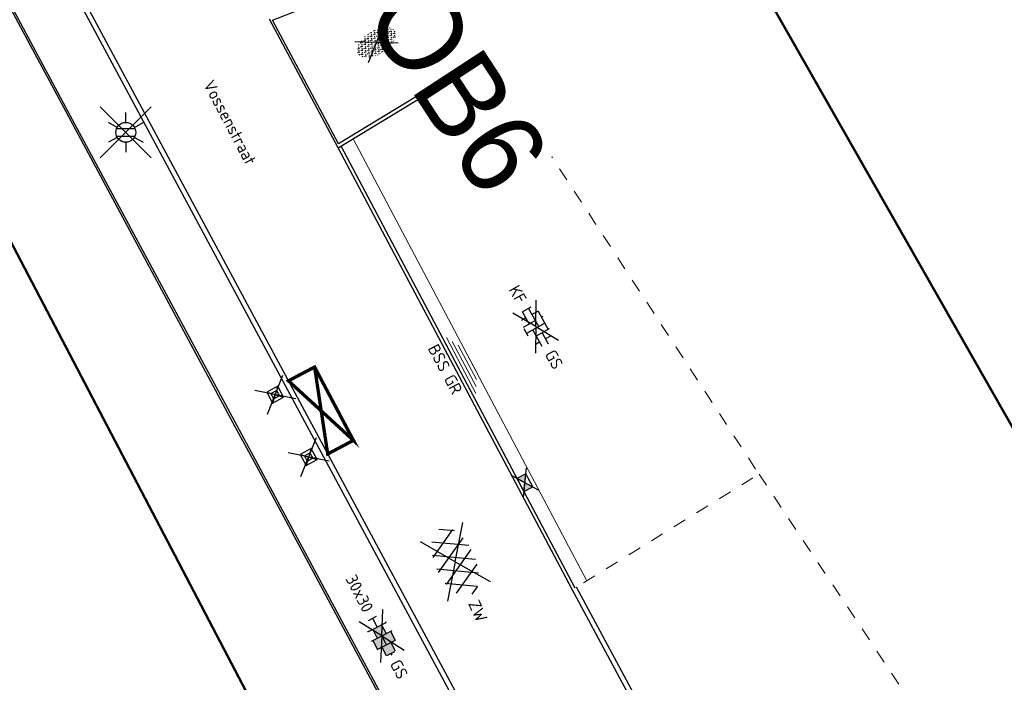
# Model space of a CAD drawing. Header units: metres. Extents: x 155090 to 155764, y 461362 to 461866.
# Tile 3 of 31: x 155285 to 155315, y 461446 to 461465. Entities that reach past the tile are written whole.
import ezdxf
from ezdxf.enums import TextEntityAlignment as Align

# ---------------------------------------------------------------- set-up
doc = ezdxf.new("R2018")
doc.units = ezdxf.units.M
doc.linetypes.add('ZZ-HIDDEN-SO', pattern=[4, 2, -2])
for name, color, linetype, lineweight in [('B-WE-OG-TOPOGRAFIE-T18', 10, 'Continuous', 18), ('N-WE-KG-GRENS_WERK-GD', 7, 'XX-WERKGRENS', 50), ('N-WE-VH-KANTOPSLUITING-T18', 10, 'Continuous', 18), ('N-WE-VH-MOLGOOT-SBS-KF-S', 150, 'Continuous', 18), ('N-WE-VH-MOLGOOT_ACHTERKANT-SBS-KF-G', 150, 'Continuous', 18), ('V-WE-GR-BEPLANTING-S-200', 90, 'Continuous', 25), ('V-WE-IE-MEUBILAIR_WEGMEUBILAIR-S-200', 7, 'Continuous', 25), ('V-WE-OV-LICHTMAST-S-200', 190, 'Continuous', 25), ('V-WE-VH-KANTOPSLUITING_OPSLUITBAND_60X200-G', 150, 'V-VH-OPSLUITBAND-SO', 25), ('V-WE-VH-KANTOPSLUITING_TROTTOIRBAND_130X150-G', 210, 'V-VH-TROTTOIRBAND-SO', 25), ('V-WE-VH-KANTOPSLUITING_VOORKANTBAND-G', 50, 'Continuous', 25), ('V-WE-VH-MATERIAALGRENS-G', 7, 'ZZ-HIDDEN-SO', 18), ('V-WE-VH-VERHARDING_ASFALT-S-200', 7, 'Continuous', 25), ('V-WE-VH-VERHARDING_BETONSTRAATSTEEN-S-200', 7, 'Continuous', 25), ('V-WE-VH-VERHARDING_TEGEL-S-200', 7, 'Continuous', 25), ('V-WE-VW-MARKERING_LANGS_STREEP_DOORGETROKKEN_010-G', 7, 'V-CONTINUOUS-SO', 13), ('V01-WE-VH-KANTOPSLUITING_OPSLUITBAND_100X200-G', 150, 'V-VH-OPSLUITBAND-SO', 25)]:
    doc.layers.add(name, color=color, linetype=linetype, lineweight=lineweight)
doc.layers.add('V-WE-RI-HWA_KOLK-S-200', color=150, linetype='Continuous', lineweight=25, true_color=0x007fff)
doc.styles.add('NLCS-ISO', font='NLCS-ISO.ttf')
doc.styles.add('NLCS-ISO-M200-T18', font='NLCS-ISO.ttf', dxfattribs={"height": 0.36})
doc.linetypes.add('V-CONTINUOUS-SO', pattern='A,3.5,[24,NLCS.SHX,S=0.5,R=0,X=0,Y=0],3.5', length=7)
doc.linetypes.add('V-VH-OPSLUITBAND-SO', pattern='A,4,-2,2,-2,2,[24,NLCS.SHX,S=1,R=0,X=0,Y=0],2,-2,2,-2', length=20)
doc.linetypes.add('V-VH-TROTTOIRBAND-SO', pattern='A,2.5,[24,NLCS.SHX,S=1,R=0,X=0,Y=0],2.5,-2,2,-2,2,-2', length=15)
doc.linetypes.add('XX-WERKGRENS', pattern='A,0,[137,NLCS.SHX,S=0.5,R=0,X=0,Y=0],-30', length=30)

# ---------------------------------------------------------------- blocks, each defined once
blk = doc.blocks.new('V-SVH-ASFALT-SO')
for p, q in [((1.110223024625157e-16, -2.498001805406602e-16), (-4.895333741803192, 3.524372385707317)), ((1.110223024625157e-16, -4.024558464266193e-16), (4.895333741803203, 3.524372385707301)), ((-5.509898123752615, -0.2198134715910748), (-4.307279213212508, 1.863183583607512)), ((-1.976815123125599, -2.77805593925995), (-4.553502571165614, 1.68489763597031)), ((-4.192327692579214, -1.937714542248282), (-1.413100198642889, 2.8760486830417)), ((0.4408159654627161, -2.965515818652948), (-2.759384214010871, 2.577393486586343)), ((-2.322655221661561, -2.69934682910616), (0.935399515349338, 2.943769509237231)), ((2.560160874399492, -2.636328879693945), (-0.6669796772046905, 2.953242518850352)), ((-0.1715741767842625, -2.973565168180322), (2.989425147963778, 2.501446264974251)), ((4.390260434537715, -1.80615430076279), (1.711139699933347, 2.834218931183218)), ((2.291728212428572, -2.707000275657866), (4.738019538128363, 1.530100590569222)), ((5.495818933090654, 0.2789622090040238), (4.813984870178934, 1.459933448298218)), ((-3.33066907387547e-16, -2.498001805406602e-16), (-4.895333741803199, -3.524372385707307)), ((5.551115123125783e-16, -4.024558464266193e-16), (4.895333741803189, -3.524372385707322))]:
    blk.add_line(p, q)
at = {"style": 'NLCS-ISO'}
blk.add_attdef('KLEUR', text='', height=1.8, dxfattribs=at).set_placement((6.525, 0), align=Align.MIDDLE_LEFT)
at = {"style": 'NLCS-ISO', "flags": 1}
blk.add_attdef('FUNCTIE', text='', height=1.8, dxfattribs=at).set_placement((-1.83697019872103e-16, -3.975), align=Align.TOP_CENTER)
blk = doc.blocks.new('V-SVH-TEGEL_300X300_DIK_HALFST_KL-SO')
h = blk.add_hatch(color=254)
h.dxf.hatch_style = 1
h.paths.add_polyline_path([(1.110223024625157e-15, 0.7500000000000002), (-1.499999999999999, 0.7500000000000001), (-1.499999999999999, -0.75), (1.221245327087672e-15, -0.7500000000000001)])
h.paths.add_polyline_path([(1.500000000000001, 1.5), (1.221245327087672e-15, 1.5), (1.221245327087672e-15, 0), (1.500000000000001, 0)])
h.paths.add_polyline_path([(1.500000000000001, 0), (1.221245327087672e-15, 0), (1.221245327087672e-15, -0.7500000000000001), (1.221245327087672e-15, -1.5), (1.500000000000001, -1.5)])
h.paths.add_polyline_path([(3.000000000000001, 0.6651924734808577), (2.921574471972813, 0.7500000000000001), (1.500000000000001, 0.75), (1.500000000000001, 0), (1.500000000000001, -0.7500000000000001), (2.921574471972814, -0.7500000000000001), (3.000000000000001, -0.6651924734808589)])
for p, q in [((0, 0), (-3.464101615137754, 2.000000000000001)), ((-1.674005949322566, 1.5), (-1.499999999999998, 1.5)), ((-1.499999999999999, -1.552460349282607), (-1.499999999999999, 1.552460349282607)), ((0, 0), (3.464101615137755, 2)), ((1.110223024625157e-15, -1.75), (1.110223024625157e-15, 1.75)), ((2.220446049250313e-15, 1.5), (1.500000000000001, 1.5)), ((1.500000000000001, -1.552460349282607), (1.500000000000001, 1.552460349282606)), ((0, 0), (-3.464101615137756, -1.999999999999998)), ((-2.999999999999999, -0.6730769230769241), (-2.999999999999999, 0.6730769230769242)), ((-2.999999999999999, 0), (-1.499999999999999, 0)), ((-1.499999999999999, 0.7500000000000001), (1.110223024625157e-15, 0.7500000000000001)), ((0, 0), (1.500000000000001, 0)), ((0, 0), (3.464101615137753, -2.000000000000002)), ((1.500000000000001, 0.7500000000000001), (2.936400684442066, 0.7500000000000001)), ((3, -0.6730769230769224), (3, 0.6730769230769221)), ((3, 0), (3.25, 0)), ((-1.5, -0.7500000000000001), (0, -0.7500000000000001)), ((1.499999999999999, -0.7500000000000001), (2.936400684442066, -0.7500000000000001)), ((-1.674005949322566, -1.5), (-1.499999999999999, -1.5)), ((1.110223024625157e-15, -1.5), (1.500000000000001, -1.5))]:
    blk.add_line(p, q)
at = {"style": 'NLCS-ISO'}
blk.add_attdef('FORMAAT', text='', height=1.8, dxfattribs=at).set_placement((-4.25, 3.214697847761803e-16), align=Align.MIDDLE_RIGHT)
blk.add_attdef('KLEUR', text='', height=1.8, dxfattribs=at).set_placement((4.25, -4.133182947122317e-16), align=Align.MIDDLE_LEFT)
at = {"style": 'NLCS-ISO', "flags": 1}
blk.add_attdef('FUNCTIE', text='', height=1.8, dxfattribs=at).set_placement((-4.890083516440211e-16, -2.75), align=Align.TOP_CENTER)
blk = doc.blocks.new('V-SVH-BSS_KEIFORMAAT_ELLEBOOG_KL-SO')
for p, q in [((0, 0), (-3.464101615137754, 2.000000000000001)), ((-0.8216095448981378, 1.693156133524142), (-0.8216095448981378, 1.435541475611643)), ((0, 0), (3.464101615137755, 2)), ((1.278390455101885, 1.608929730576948), (1.278390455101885, -0.664458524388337)), ((0, 0), (-3.464101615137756, -1.999999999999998)), ((-2.921609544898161, 0.7665653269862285), (-2.921609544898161, -0.6644585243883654)), ((-2.921609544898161, 0.3855414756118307), (0.2283904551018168, 0.3855414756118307)), ((-1.871609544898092, 1.430685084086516), (-1.871609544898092, 0.3855414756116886)), ((-1.858739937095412, 1.435541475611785), (1.278390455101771, 1.435541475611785)), ((-0.8216095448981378, 0.385541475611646), (-0.8216095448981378, -1.693156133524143)), ((0, 0), (3.464101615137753, -2.000000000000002)), ((0.2283904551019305, 1.435541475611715), (0.2283904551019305, -1.714458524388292)), ((1.278390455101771, 0.3855414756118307), (3.170147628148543, 0.3855414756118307)), ((2.32839045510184, 1.220907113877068), (2.32839045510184, 0.3855414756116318)), ((-3.006619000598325, -0.6644585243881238), (-0.8216095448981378, -0.6644585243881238)), ((-1.871609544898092, -0.6644585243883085), (-1.871609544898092, -1.430685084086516)), ((0.2283904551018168, -0.6644585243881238), (3.006619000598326, -0.6644585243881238)), ((2.32839045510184, -0.6644585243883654), (2.32839045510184, -1.220907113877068)), ((-0.6516744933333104, -1.714458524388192), (0.6516744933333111, -1.714458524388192))]:
    blk.add_line(p, q)
at = {"style": 'NLCS-ISO'}
blk.add_attdef('FORMAAT', text='', height=1.8, dxfattribs=at).set_placement((-4.25, 3.2146978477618e-16), align=Align.MIDDLE_RIGHT)
blk.add_attdef('KLEUR', text='', height=1.8, dxfattribs=at).set_placement((4.25, -4.133182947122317e-16), align=Align.MIDDLE_LEFT)
at = {"style": 'NLCS-ISO', "flags": 1}
blk.add_attdef('FUNCTIE', text='', height=1.8, dxfattribs=at).set_placement((-4.890083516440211e-16, -2.75), align=Align.TOP_CENTER)
blk = doc.blocks.new('*U55')
at = {"lineweight": 30, "flags": 106}
blk.add_attdef('OB', text='', height=0.36, dxfattribs=at).set_placement((0, 0.1), align=Align.BOTTOM_CENTER)
blk = doc.blocks.new('V-SGR-BEPLANTING_SOORT_01_KL-SO')
h = blk.add_hatch()
h.set_pattern_fill('AGR-BEPLANTING_SOORT_01', color=256, scale=0.1, pattern_type=2)
h.set_pattern_definition([(59.99999999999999, (0, 0), (-0.2886752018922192, 0.4999998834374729), [0.144338, -0.4330130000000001]), (120, (0, 0), (-0.5773502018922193, -1.165625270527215e-07), [0.144338, -0.433013]), (270, (0, 0), (0.288675, -0.5000000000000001), [0.125, -0.875])])
edge = h.paths.add_edge_path()
edge.add_ellipse((0, 0), major_axis=(3.25, -8.51819583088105e-16), ratio=0.5384615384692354, start_angle=0, end_angle=359.9999999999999)
for p, q in [((-2.662244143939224, -1.864123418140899), (2.662244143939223, 1.864123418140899)), ((2.662244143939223, -1.864123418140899), (-2.662244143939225, 1.864123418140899))]:
    blk.add_line(p, q)
at = {"style": 'NLCS-ISO'}
blk.add_attdef('TYPE', text='', height=1.8, dxfattribs=at).set_placement((4.25, -1.446759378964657e-15), align=Align.MIDDLE_LEFT)
blk = doc.blocks.new('V-SIE-WEG_PAAL_KUNSTSTOF-SO')
for p, q in [((-2.415884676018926, -2.027167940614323), (2.415884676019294, 2.027167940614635)), ((2.415884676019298, -2.027167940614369), (-2.415884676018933, 2.027167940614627)), ((-0.9374999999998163, 0.9375000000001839), (0.9375000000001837, -0.9374999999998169)), ((0.9375000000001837, 0.9375000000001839), (-0.9374999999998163, -0.9374999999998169))]:
    blk.add_line(p, q)
at = {"flags": 128}
for points in [[(-0.9374999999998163, -0.9374999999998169), (0.9375000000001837, -0.9374999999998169), (0.9375000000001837, 0.9375000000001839), (-0.9374999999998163, 0.9375000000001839)], [(-0.468749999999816, 0.4687500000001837), (0.4710849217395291, 0.4687500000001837), (0.4710849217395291, -0.4710791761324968), (-0.468749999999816, -0.4710791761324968)]]:
    blk.add_lwpolyline(points, close=True, dxfattribs=at)
blk = doc.blocks.new('V-SRI-KOLK_STRAAT-SO')
h = blk.add_hatch(color=256)
h.dxf.hatch_style = 1
h.paths.add_polyline_path([(-1.125, 0), (-1.110223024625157e-16, 0.75), (-1.125, 1.5)])
h.paths.add_polyline_path([(1.125, 1.110223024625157e-16), (1.125, 1.5), (-1.110223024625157e-16, 0.7500000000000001)])
for p, q in [((-1.875, -0.5), (1.875, 2)), ((1.875, -0.5), (-1.875, 2)), ((-1.125, 0), (1.125, 1.5)), ((1.125, 0), (-1.125, 1.5))]:
    blk.add_line(p, q)
blk.add_lwpolyline([(-1.125, 0), (1.125, 0), (1.125, 1.5), (-1.125, 1.5)], close=True)
blk = doc.blocks.new('*U101')
at = {"flags": 128}
for points in [[(-0.7691245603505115, 0), (0.7691245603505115, 0)], [(-0.5872592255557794, 0.105), (0.5872592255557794, 0.105)], [(-0.4053938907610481, 0.21), (0.4053938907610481, 0.21)], [(-1.132855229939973, -0.21), (1.132855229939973, -0.21)], [(-0.9509898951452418, -0.105), (0.9509898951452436, -0.105)]]:
    blk.add_lwpolyline(points, dxfattribs=at)
at = {"style": 'NLCS-ISO'}
blk.add_attdef('MATERIAAL', text='', height=0.3600000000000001, dxfattribs=at).set_placement((-0.09999999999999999, -0.5822511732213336), align=Align.MIDDLE_RIGHT)
blk.add_attdef('KLEUR', text='', height=0.3600000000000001, dxfattribs=at).set_placement((0.09999999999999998, -0.5822511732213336), align=Align.MIDDLE_LEFT)
blk = doc.blocks.new('V-SOV-LICHTMAST-SO')
for p, q in [((3.830794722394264, -3.830794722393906), (-3.830794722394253, 3.830794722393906)), ((-3.830794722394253, -3.830794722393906), (3.830794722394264, 3.830794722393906)), ((9.895807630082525e-10, 1.500000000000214), (1.979077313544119e-09, 3.000000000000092)), ((-1.299038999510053, 0.7500000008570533), (-2.598074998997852, 1.500000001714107)), ((1.299039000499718, 0.7499999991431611), (2.598075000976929, 1.499999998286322)), ((-1.299039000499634, -0.7499999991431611), (-2.598075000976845, -1.499999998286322)), ((1.299038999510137, -0.7500000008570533), (2.598074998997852, -1.500000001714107)), ((-9.895807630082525e-10, -1.500000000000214), (-1.978993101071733e-09, -3.000000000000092))]:
    blk.add_line(p, q)
at = {"flags": 128}
for points in [[(-1.377981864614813, 0.5925925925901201), (1.377981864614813, 0.5925925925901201)], [(-1.377981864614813, -0.5925925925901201), (1.377981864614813, -0.5925925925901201)]]:
    blk.add_lwpolyline(points, dxfattribs=at)
blk.add_circle((0, 0), 1.5)
at = {"style": 'NLCS-ISO'}
blk.add_attdef('TYPE', text='', height=1.8, dxfattribs=at).set_placement((1.979077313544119e-09, 3.000000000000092), align=Align.BOTTOM_CENTER)

msp = doc.modelspace()

# ---------------------------------------------------------------- linework, layer by layer
at = {"layer": 'N-WE-KG-GRENS_WERK-GD', "ltscale": 0.02, "flags": 128}
msp.add_lwpolyline([(155105.012505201, 461659.8719095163), (155118.8127069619, 461635.5159004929), (155126.8892930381, 461638.0460995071), (155124.2921810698, 461649.1906008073), (155170.6088375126, 461666.7669244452), (155218.1297835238, 461583.8301517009), (155167.7980947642, 461559.6856140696), (155178.5069738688, 461538.2540253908), (155186.4240588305, 461542.2100133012), (155185.211449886, 461545.6865840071), (155228.7645595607, 461565.9816822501), (155303.1273819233, 461423.7885661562), (155319.3060156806, 461445.6108919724), (155305.7107603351, 461469.4938556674), (155347.8882862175, 461488.9210100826), (155355.6250438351, 461465.681166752), (155372.3424723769, 461477.0379031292), (155355.3718961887, 461504.5990936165), (155385.6731912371, 461521.1057435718), (155404.4542636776, 461519.0292275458), (155405.4642908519, 461528.1644296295), (155392.3847647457, 461531.299116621), (155360.1116923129, 461595.5049771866), (155330.6669372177, 461580.4012743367), (155309.9033905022, 461612.4563392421), (155357.6207199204, 461640.5907272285), (155359.9118215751, 461638.0356507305), (155362.1900628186, 461639.1740362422), (155351.6859959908, 461656.0311094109), (155304.0327273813, 461629.4133332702), (155269.2240040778, 461682.7275281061), (155257.6600341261, 461700.4392879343), (155310.6603677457, 461717.018266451), (155299.7517721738, 461735.6369311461), (155212.0894734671, 461702.1271010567), (155199.9725198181, 461719.3951903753), (155183.6306945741, 461710.9197357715), (155193.2106534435, 461696.5373037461)], close=True, dxfattribs=at)
at = {"layer": 'N-WE-VH-MOLGOOT_ACHTERKANT-SBS-KF-G', "flags": 128}
msp.add_lwpolyline([(155302.1774828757, 461448.5622268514), (155295.1358586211, 461461.8757119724)], dxfattribs=at)
at = {"layer": 'V-WE-VH-KANTOPSLUITING_OPSLUITBAND_60X200-G', "ltscale": 0.2, "flags": 128}
for points in [[(155302.8972301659, 461428.9063764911), (155303.2707752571, 461429.7905452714), (155302.9644167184, 461431.3656229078), (155302.6112003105, 461432.6571159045), (155292.2276180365, 461452.0289621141), (155291.58831207, 461453.2050256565), (155286.427977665, 461462.8160923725), (155283.9702096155, 461467.3936585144), (155267.7408687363, 461497.8057427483), (155252.8818788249, 461525.7163541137), (155241.3663113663, 461547.3662811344), (155240.7713151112, 461548.5086471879), (155240.0580899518, 461549.8306836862), (155231.0459903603, 461566.732272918), (155227.2489545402, 461568.0548083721), (155225.2561048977, 461567.3713294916), (155219.4920139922, 461564.5527383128), (155207.2045673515, 461558.8608681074), (155183.7444726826, 461547.7675164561)], [(155297.0696172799, 461467.4344068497), (155299.064727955, 461464.3764550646), (155294.6945572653, 461461.7253887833), (155292.7056832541, 461465.4525638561), (155293.7132518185, 461465.8479253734), (155297.1166111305, 461467.4566198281), (155318.5045222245, 461477.2702006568), (155351.177582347, 461492.4555001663), (155352.8148527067, 461489.3777386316), (155357.1022493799, 461481.4917100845), (155359.0655355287, 461477.8500786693), (155357.9023679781, 461473.8647032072)]]:
    msp.add_lwpolyline(points, dxfattribs=at)
at = {"layer": 'V-WE-VH-KANTOPSLUITING_TROTTOIRBAND_130X150-G', "ltscale": 0.2}
for points in [[(155232.7538803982, 461567.5894949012), (155233.6235240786, 461565.9325158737), (155234.0987423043, 461565.0083019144), (155234.9969344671, 461563.3557193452), (155241.5749113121, 461550.9887716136), (155254.1743763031, 461527.3221637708), (155269.1925892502, 461499.0815110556), (155285.6202862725, 461468.3668353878), (155303.9653303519, 461434.1996090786), (155304.5803628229, 461433.0529810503), (155304.8843140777, 461431.4209974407), (155305.1383911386, 461430.1574084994), (155305.1705440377, 461429.423193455), (155305.0046894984, 461428.4508218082)], [(155311.0384403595, 461435.7338068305), (155309.3864388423, 461436.3145081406), (155309.286831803, 461436.3506443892), (155308.08386763, 461436.7870649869), (155307.5934563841, 461437.7087811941), (155301.8622227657, 461448.3669014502)]]:
    msp.add_lwpolyline(points, dxfattribs=at)
at = {"layer": 'V-WE-VH-KANTOPSLUITING_VOORKANTBAND-G', "ltscale": 0.2, "flags": 128}
for points in [[(155302.9525, 461428.883026), (155303.333164, 461429.784045), (155303.022884, 461431.379284), (155302.667286, 461432.679485), (155292.280417, 461452.057463), (155291.641101, 461453.233545), (155286.48084, 461462.844475), (155284.023108, 461467.421974), (155267.793803, 461497.833991), (155252.934841, 461525.74455), (155241.419406, 461547.394228), (155240.824328, 461548.536751), (155240.110965, 461549.859043), (155231.087891, 461566.781214), (155227.249106, 461568.118291), (155225.233105, 461567.426872), (155219.466223, 461564.606916), (155207.179133, 461558.915211), (155183.718824, 461547.821758)], [(155232.886699, 461567.659203), (155233.756635, 461566.001667), (155234.231355, 461565.078422), (155235.129049, 461563.426756), (155241.707343, 461551.059212), (155254.306782, 461527.392653), (155269.324943, 461499.1520979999), (155285.752499, 461468.437686), (155304.097486, 461434.270566), (155304.723561, 461433.103351), (155305.031582, 461431.449516), (155305.287739, 461430.175583), (155305.321101, 461429.413758), (155305.152554, 461428.425601)], [(155299.170726, 461464.323795), (155297.1244261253, 461467.4602056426)], [(155294.69033, 461461.605863), (155292.621011, 461465.4837930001)], [(155294.69033, 461461.605863), (155299.170726, 461464.323795)], [(155301.730112, 461448.295861), (155294.69033, 461461.605863)], [(155310.988697, 461435.592295), (155309.335988, 461436.173245), (155309.235676, 461436.209637), (155307.978522, 461436.665717), (155307.461189, 461437.638032), (155301.730112, 461448.295861)]]:
    msp.add_lwpolyline(points, dxfattribs=at)
at = {"layer": 'V-WE-VH-MATERIAALGRENS-G', "ltscale": 0.2, "flags": 128}
msp.add_lwpolyline([(155299.1708775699, 461464.3235626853), (155307.359419, 461451.7727939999), (155301.8622227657, 461448.3669014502)], dxfattribs=at)
msp.add_lwpolyline([(155307.359419, 461451.7727939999), (155314.198168, 461441.5087060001, -0.005732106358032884), (155309.3490926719, 461436.3280568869)], format="xyb", dxfattribs=at)
at = {"layer": 'V-WE-VW-MARKERING_LANGS_STREEP_DOORGETROKKEN_010-G', "const_width": 0.1, "flags": 128}
msp.add_lwpolyline([(155293.9775072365, 461455.0027088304), (155295.1463588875, 461452.7927799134), (155293.1897160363, 461454.5860388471)], close=True, dxfattribs=at)
msp.add_lwpolyline([(155293.9775072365, 461455.0027088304), (155294.3723544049, 461452.3834018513), (155295.1463588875, 461452.7927799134)], dxfattribs=at)
at = {"layer": 'V01-WE-VH-KANTOPSLUITING_OPSLUITBAND_100X200-G', "ltscale": 0.2, "flags": 128}
msp.add_lwpolyline([(155301.8185091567, 461448.342615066), (155294.7787271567, 461461.6526170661)], dxfattribs=at)

# ---------------------------------------------------------------- block references
at = {"layer": 'N-WE-VH-KANTOPSLUITING-T18'}
ref = msp.add_blockref('*U55', (155297.4122830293, 461466.9091952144), dxfattribs=dict(at, rotation=303.1217820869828))
lines = msp.add_mtext('OB6', dxfattribs={"layer": '0', "insert": (155297.4960341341, 461466.9638372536), "char_height": 2.5, "attachment_point": 1, "rotation": 303.12178180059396, "bg_fill": 3, "box_fill_scale": 1, "bg_fill_color": 256, "bg_fill_transparency": 0})
ref.add_attrib('OB', '', (155297.4960341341, 461466.9638372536), dxfattribs={"flags": 22}).embed_mtext(lines)
at = {"layer": 'N-WE-VH-MOLGOOT-SBS-KF-S', "rotation": 297.8747735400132}
msp.add_blockref('*U101', (155298.4842521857, 461455.0957996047), dxfattribs=at).add_auto_attribs({'KLEUR': 'GR', 'MATERIAAL': 'BSS'})
at = {"layer": 'V-WE-GR-BEPLANTING-S-200', "xscale": 0.2, "yscale": 0.2, "zscale": 0.2, "rotation": 33.12178208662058}
msp.add_blockref('V-SGR-BEPLANTING_SOORT_01_KL-SO', (155295.8403089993, 461464.7811810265), dxfattribs=at)
at = {"layer": 'V-WE-IE-MEUBILAIR_WEGMEUBILAIR-S-200', "xscale": 0.2, "yscale": 0.2, "zscale": 0.2, "rotation": 28.23221059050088}
for p in [(155292.7914199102, 461454.1682645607), (155293.798744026, 461452.2921463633)]:
    msp.add_blockref('V-SIE-WEG_PAAL_KUNSTSTOF-SO', p, dxfattribs=at)
at = {"layer": 'V-WE-OV-LICHTMAST-S-200', "xscale": 0.2, "yscale": 0.2, "zscale": 0.2}
msp.add_blockref('V-SOV-LICHTMAST-SO', (155288.2919375, 461462.0712875), dxfattribs=at)
at = {"layer": 'V-WE-RI-HWA_KOLK-S-200', "xscale": 0.2, "yscale": 0.2, "zscale": 0.2, "rotation": 297.8747735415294}
msp.add_blockref('V-SRI-KOLK_STRAAT-SO', (155300.176325, 461451.4474660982), dxfattribs=at)
at = {"layer": 'V-WE-VH-VERHARDING_ASFALT-S-200', "xscale": 0.2, "yscale": 0.2, "zscale": 0.2, "rotation": 294.6441250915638}
msp.add_blockref('V-SVH-ASFALT-SO', (155298.2132506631, 461449.1371365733), dxfattribs=at).add_auto_attribs({'KLEUR': 'ZW'})
at = {"layer": 'V-WE-VH-VERHARDING_BETONSTRAATSTEEN-S-200', "xscale": 0.2, "yscale": 0.2, "zscale": 0.2, "rotation": 299.2231683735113}
msp.add_blockref('V-SVH-BSS_KEIFORMAAT_ELLEBOOG_KL-SO', (155300.6375896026, 461456.2183063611), dxfattribs=at).add_auto_attribs({'FORMAAT': 'KF', 'KLEUR': 'GS'})
at = {"layer": 'V-WE-VH-VERHARDING_TEGEL-S-200', "xscale": 0.2, "yscale": 0.2, "zscale": 0.2, "rotation": 297.5434082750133}
msp.add_blockref('V-SVH-TEGEL_300X300_DIK_HALFST_KL-SO', (155295.9983970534, 461446.900889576), dxfattribs=at).add_auto_attribs({'FORMAAT': '30x30', 'KLEUR': 'GS'})

# ---------------------------------------------------------------- texts
at = {"layer": 'B-WE-OG-TOPOGRAFIE-T18', "style": 'NLCS-ISO-M200-T18'}
msp.add_text('Vossenstraat', height=0.36, rotation=297.9, dxfattribs=at).set_placement((155291.426, 461462.369), align=Align.MIDDLE)

doc.saveas('drawing.dxf')
